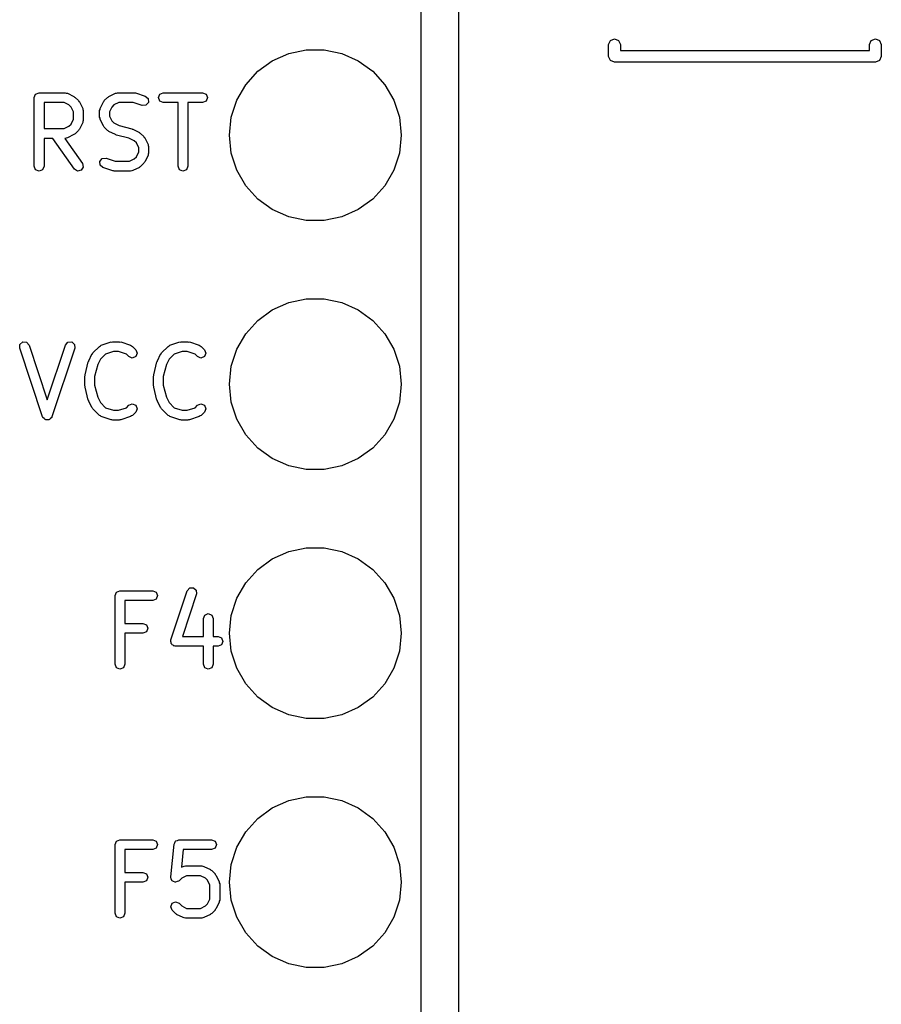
# Model space of a CAD drawing. Extents: x 128.4 to 208.6, y -114.5 to -26.6.
# Tile 12 of 16: x 142.1 to 150.9, y -46 to -36. Entities that reach past the tile are written whole.
import ezdxf

# ---------------------------------------------------------------- set-up
doc = ezdxf.new("R2010")
doc.units = 0
doc.layers.add('BLACK', color=7, linetype='CONTINUOUS')

msp = doc.modelspace()

# ---------------------------------------------------------------- linework, layer by layer
at = {"layer": 'BLACK', "linetype": 'CONTINUOUS'}
for p, q in [((146.581, -30.784), (146.581, -61.2643)), ((146.2, -61.0735), (146.2, -33.5145)), ((148.128, -36.1676), (148.17, -36.15)), ((148.17, -36.15), (148.212, -36.1676)), ((150.788, -36.1676), (150.83, -36.15)), ((150.83, -36.15), (150.872, -36.1676)), ((148.11, -36.21), (148.128, -36.1676)), ((148.11, -36.33), (148.11, -36.21)), ((148.212, -36.1676), (148.23, -36.21)), ((148.23, -36.21), (148.23, -36.27)), ((150.77, -36.21), (150.788, -36.1676)), ((150.77, -36.27), (150.77, -36.21)), ((150.872, -36.1676), (150.89, -36.21)), ((150.89, -36.21), (150.89, -36.33)), ((144.682, -36.3751), (144.849, -36.3006)), ((144.849, -36.3006), (145.028, -36.2625)), ((145.028, -36.2625), (145.212, -36.2625)), ((145.212, -36.2625), (145.391, -36.3006)), ((145.391, -36.3006), (145.558, -36.3751)), ((148.128, -36.3724), (148.11, -36.33)), ((148.23, -36.27), (150.77, -36.27)), ((150.89, -36.33), (150.872, -36.3724)), ((144.534, -36.4828), (144.682, -36.3751)), ((145.558, -36.3751), (145.706, -36.4828)), ((148.17, -36.39), (148.128, -36.3724)), ((150.83, -36.39), (148.17, -36.39)), ((150.872, -36.3724), (150.83, -36.39)), ((144.411, -36.6189), (144.534, -36.4828)), ((145.706, -36.4828), (145.829, -36.6189)), ((144.319, -36.7776), (144.411, -36.6189)), ((145.829, -36.6189), (145.921, -36.7776)), ((142.255, -36.7507), (142.269, -36.7153)), ((142.255, -37.4507), (142.255, -36.7507)), ((142.269, -36.7153), (142.305, -36.7007)), ((142.305, -36.7007), (142.571, -36.7007)), ((142.571, -36.7007), (142.582, -36.7051)), ((142.582, -36.7051), (142.594, -36.7059)), ((142.594, -36.7059), (142.66, -36.7393)), ((142.66, -36.7393), (142.666, -36.7455)), ((142.666, -36.7455), (142.673, -36.7486)), ((142.673, -36.7486), (142.707, -36.782)), ((142.969, -36.782), (143.003, -36.7486)), ((143.003, -36.7486), (143.01, -36.7455)), ((143.01, -36.7455), (143.016, -36.7393)), ((143.016, -36.7393), (143.082, -36.7059)), ((143.082, -36.7059), (143.094, -36.7051)), ((143.094, -36.7051), (143.105, -36.7007)), ((143.105, -36.7007), (143.271, -36.7007)), ((143.271, -36.7007), (143.279, -36.7038)), ((143.279, -36.7038), (143.287, -36.7032)), ((143.287, -36.7032), (143.387, -36.7366)), ((143.387, -36.7366), (143.416, -36.7616)), ((143.521, -36.7507), (143.536, -36.7153)), ((143.536, -36.786), (143.521, -36.7507)), ((143.536, -36.7153), (143.571, -36.7007)), ((143.571, -36.7007), (143.971, -36.7007)), ((143.971, -36.7007), (144.007, -36.7153)), ((144.007, -36.7153), (144.021, -36.7507)), ((144.021, -36.7507), (144.007, -36.786)), ((142.355, -36.8007), (142.355, -37.0673)), ((142.56, -36.8007), (142.355, -36.8007)), ((142.608, -36.8251), (142.56, -36.8007)), ((142.63, -36.847), (142.608, -36.8251)), ((142.655, -36.8958), (142.63, -36.847)), ((142.707, -36.782), (142.71, -36.7896)), ((142.71, -36.7896), (142.716, -36.795)), ((142.716, -36.795), (142.749, -36.8616)), ((142.927, -36.8616), (142.96, -36.795)), ((142.96, -36.795), (142.966, -36.7896)), ((142.966, -36.7896), (142.969, -36.782)), ((143.046, -36.847), (143.021, -36.8958)), ((143.068, -36.8251), (143.046, -36.847)), ((143.116, -36.8007), (143.068, -36.8251)), ((143.263, -36.8007), (143.116, -36.8007)), ((143.356, -36.8314), (143.263, -36.8007)), ((143.394, -36.8287), (143.356, -36.8314)), ((143.419, -36.7998), (143.394, -36.8287)), ((143.416, -36.7616), (143.419, -36.7998)), ((143.571, -36.8007), (143.536, -36.786)), ((143.721, -36.8007), (143.571, -36.8007)), ((143.721, -37.4507), (143.721, -36.8007)), ((143.971, -36.8007), (143.821, -36.8007)), ((143.821, -36.8007), (143.821, -37.4507)), ((144.007, -36.786), (143.971, -36.8007)), ((144.263, -36.9518), (144.319, -36.7776)), ((145.921, -36.7776), (145.977, -36.9518)), ((142.655, -36.9722), (142.655, -36.8958)), ((142.749, -36.8616), (142.75, -36.8732)), ((142.75, -36.8732), (142.755, -36.884)), ((142.755, -36.884), (142.755, -36.984)), ((142.921, -36.884), (142.926, -36.8732)), ((142.921, -36.9507), (142.921, -36.884)), ((142.926, -36.9614), (142.921, -36.9507)), ((142.926, -36.8732), (142.927, -36.8616)), ((143.021, -36.8958), (143.021, -36.9389)), ((143.021, -36.9389), (143.046, -36.9877)), ((144.244, -37.134), (144.263, -36.9518)), ((145.977, -36.9518), (145.996, -37.134)), ((142.56, -37.0673), (142.608, -37.0429)), ((142.608, -37.0429), (142.63, -37.021)), ((142.63, -37.021), (142.655, -36.9722)), ((142.749, -37.0064), (142.716, -37.073)), ((142.75, -36.9948), (142.749, -37.0064)), ((142.755, -36.984), (142.75, -36.9948)), ((142.927, -36.973), (142.926, -36.9614)), ((142.96, -37.0397), (142.927, -36.973)), ((142.966, -37.0451), (142.96, -37.0397)), ((142.969, -37.0527), (142.966, -37.0451)), ((143.003, -37.086), (142.969, -37.0527)), ((143.046, -36.9877), (143.068, -37.0096)), ((143.068, -37.0096), (143.122, -37.0368)), ((143.122, -37.0368), (143.25, -37.0688)), ((142.355, -37.0673), (142.56, -37.0673)), ((142.66, -37.1287), (142.594, -37.1621)), ((142.666, -37.1225), (142.66, -37.1287)), ((142.673, -37.1194), (142.666, -37.1225)), ((142.707, -37.086), (142.673, -37.1194)), ((142.71, -37.0784), (142.707, -37.086)), ((142.716, -37.073), (142.71, -37.0784)), ((143.01, -37.0892), (143.003, -37.086)), ((143.016, -37.0954), (143.01, -37.0892)), ((143.082, -37.1287), (143.016, -37.0954)), ((143.088, -37.1291), (143.082, -37.1287)), ((143.093, -37.1325), (143.088, -37.1291)), ((143.221, -37.1645), (143.093, -37.1325)), ((143.25, -37.0688), (143.255, -37.0722)), ((143.255, -37.0722), (143.26, -37.0726)), ((143.26, -37.0726), (143.327, -37.1059)), ((143.327, -37.1059), (143.332, -37.1122)), ((143.332, -37.1122), (143.34, -37.1153)), ((143.34, -37.1153), (143.373, -37.1486)), ((143.373, -37.1486), (143.377, -37.1562)), ((143.377, -37.1562), (143.383, -37.1616)), ((144.263, -37.3162), (144.244, -37.134)), ((145.996, -37.134), (145.977, -37.3162)), ((142.445, -37.1673), (142.355, -37.1673)), ((142.355, -37.1673), (142.355, -37.4507)), ((142.664, -37.4793), (142.445, -37.1673)), ((142.571, -37.1673), (142.567, -37.1673)), ((142.567, -37.1673), (142.746, -37.422)), ((142.582, -37.1629), (142.571, -37.1673)), ((142.594, -37.1621), (142.582, -37.1629)), ((143.275, -37.1918), (143.221, -37.1645)), ((143.297, -37.2136), (143.275, -37.1918)), ((143.321, -37.2625), (143.297, -37.2136)), ((143.383, -37.1616), (143.416, -37.2283)), ((143.416, -37.2283), (143.417, -37.2399)), ((143.417, -37.2399), (143.421, -37.2507)), ((143.421, -37.2507), (143.421, -37.3173)), ((143.275, -37.3762), (143.297, -37.3544)), ((143.297, -37.3544), (143.321, -37.3055)), ((143.321, -37.3055), (143.321, -37.2625)), ((143.416, -37.3397), (143.383, -37.4064)), ((143.417, -37.3281), (143.416, -37.3397)), ((143.421, -37.3173), (143.417, -37.3281)), ((144.319, -37.4904), (144.263, -37.3162)), ((145.977, -37.3162), (145.921, -37.4904)), ((142.269, -37.486), (142.255, -37.4507)), ((142.355, -37.4507), (142.34, -37.486)), ((142.754, -37.4594), (142.733, -37.4916)), ((142.746, -37.422), (142.754, -37.4594)), ((142.924, -37.4015), (142.949, -37.3726)), ((142.927, -37.4397), (142.924, -37.4015)), ((142.956, -37.4648), (142.927, -37.4397)), ((142.949, -37.3726), (142.987, -37.3699)), ((142.987, -37.3699), (143.079, -37.4007)), ((143.079, -37.4007), (143.226, -37.4007)), ((143.226, -37.4007), (143.275, -37.3762)), ((143.332, -37.4558), (143.327, -37.4621)), ((143.34, -37.4527), (143.332, -37.4558)), ((143.373, -37.4194), (143.34, -37.4527)), ((143.377, -37.4118), (143.373, -37.4194)), ((143.383, -37.4064), (143.377, -37.4118)), ((143.736, -37.486), (143.721, -37.4507)), ((143.821, -37.4507), (143.807, -37.486)), ((142.305, -37.5007), (142.269, -37.486)), ((142.34, -37.486), (142.305, -37.5007)), ((142.696, -37.4999), (142.664, -37.4793)), ((142.733, -37.4916), (142.696, -37.4999)), ((143.056, -37.4981), (142.956, -37.4648)), ((143.064, -37.4975), (143.056, -37.4981)), ((143.071, -37.5007), (143.064, -37.4975)), ((143.238, -37.5007), (143.071, -37.5007)), ((143.249, -37.4962), (143.238, -37.5007)), ((143.26, -37.4954), (143.249, -37.4962)), ((143.327, -37.4621), (143.26, -37.4954)), ((143.771, -37.5007), (143.736, -37.486)), ((143.807, -37.486), (143.771, -37.5007)), ((144.411, -37.6491), (144.319, -37.4904)), ((145.921, -37.4904), (145.829, -37.6491)), ((144.534, -37.7852), (144.411, -37.6491)), ((145.829, -37.6491), (145.706, -37.7852)), ((144.682, -37.8929), (144.534, -37.7852)), ((145.706, -37.7852), (145.558, -37.8929)), ((144.849, -37.9674), (144.682, -37.8929)), ((145.558, -37.8929), (145.391, -37.9674)), ((145.028, -38.0055), (144.849, -37.9674)), ((145.212, -38.0055), (145.028, -38.0055)), ((145.391, -37.9674), (145.212, -38.0055)), ((144.682, -38.9151), (144.849, -38.8406)), ((144.849, -38.8406), (145.028, -38.8025)), ((145.028, -38.8025), (145.212, -38.8025)), ((145.212, -38.8025), (145.391, -38.8406)), ((145.391, -38.8406), (145.558, -38.9151)), ((144.534, -39.0228), (144.682, -38.9151)), ((145.558, -38.9151), (145.706, -39.0228)), ((144.411, -39.1589), (144.534, -39.0228)), ((145.706, -39.0228), (145.829, -39.1589)), ((144.319, -39.3176), (144.411, -39.1589)), ((145.829, -39.1589), (145.921, -39.3176)), ((142.107, -39.3065), (142.11, -39.2683)), ((142.11, -39.2683), (142.139, -39.2432)), ((142.139, -39.2432), (142.177, -39.2459)), ((142.177, -39.2459), (142.202, -39.2749)), ((142.574, -39.2749), (142.599, -39.2459)), ((142.599, -39.2459), (142.637, -39.2432)), ((142.637, -39.2432), (142.666, -39.2683)), ((142.666, -39.2683), (142.669, -39.3065)), ((142.939, -39.2766), (143.039, -39.2432)), ((143.039, -39.2432), (143.047, -39.2438)), ((143.047, -39.2438), (143.055, -39.2407)), ((143.055, -39.2407), (143.121, -39.2407)), ((143.121, -39.2407), (143.129, -39.2438)), ((143.129, -39.2438), (143.137, -39.2432)), ((143.137, -39.2432), (143.237, -39.2766)), ((143.639, -39.2766), (143.739, -39.2432)), ((143.739, -39.2432), (143.747, -39.2438)), ((143.747, -39.2438), (143.755, -39.2407)), ((143.755, -39.2407), (143.821, -39.2407)), ((143.821, -39.2407), (143.829, -39.2438)), ((143.829, -39.2438), (143.837, -39.2432)), ((143.837, -39.2432), (143.937, -39.2766)), ((142.341, -40.0065), (142.107, -39.3065)), ((142.202, -39.2749), (142.388, -39.8326)), ((142.388, -39.8326), (142.574, -39.2749)), ((142.669, -39.3065), (142.435, -40.0065)), ((142.81, -39.435), (142.843, -39.3683)), ((142.843, -39.3683), (142.849, -39.3629)), ((142.849, -39.3629), (142.853, -39.3553)), ((142.853, -39.3553), (142.919, -39.2886)), ((142.919, -39.2886), (142.93, -39.2842)), ((142.982, -39.3677), (142.929, -39.4203)), ((142.93, -39.2842), (142.939, -39.2766)), ((143.063, -39.3407), (142.982, -39.3677)), ((143.113, -39.3407), (143.063, -39.3407)), ((143.194, -39.3677), (143.113, -39.3407)), ((143.219, -39.3927), (143.194, -39.3677)), ((143.237, -39.2766), (143.246, -39.2842)), ((143.246, -39.2842), (143.257, -39.2886)), ((143.257, -39.2886), (143.29, -39.322)), ((143.29, -39.322), (143.305, -39.3573)), ((143.305, -39.3573), (143.29, -39.3927)), ((143.51, -39.435), (143.543, -39.3683)), ((143.543, -39.3683), (143.549, -39.3629)), ((143.549, -39.3629), (143.553, -39.3553)), ((143.553, -39.3553), (143.619, -39.2886)), ((143.619, -39.2886), (143.63, -39.2842)), ((143.682, -39.3677), (143.629, -39.4203)), ((143.63, -39.2842), (143.639, -39.2766)), ((143.763, -39.3407), (143.682, -39.3677)), ((143.813, -39.3407), (143.763, -39.3407)), ((143.894, -39.3677), (143.813, -39.3407)), ((143.919, -39.3927), (143.894, -39.3677)), ((143.937, -39.2766), (143.946, -39.2842)), ((143.946, -39.2842), (143.957, -39.2886)), ((143.957, -39.2886), (143.99, -39.322)), ((143.99, -39.322), (144.005, -39.3573)), ((144.005, -39.3573), (143.99, -39.3927)), ((144.263, -39.4918), (144.319, -39.3176)), ((145.921, -39.3176), (145.977, -39.4918)), ((142.773, -39.5785), (142.806, -39.4452)), ((142.806, -39.4452), (142.81, -39.4406)), ((142.81, -39.4406), (142.81, -39.435)), ((142.929, -39.4203), (142.902, -39.4748)), ((143.255, -39.4073), (143.219, -39.3927)), ((143.29, -39.3927), (143.255, -39.4073)), ((143.473, -39.5785), (143.506, -39.4452)), ((143.506, -39.4452), (143.51, -39.4406)), ((143.51, -39.4406), (143.51, -39.435)), ((143.629, -39.4203), (143.602, -39.4748)), ((143.955, -39.4073), (143.919, -39.3927)), ((143.99, -39.3927), (143.955, -39.4073)), ((142.902, -39.4748), (142.871, -39.5968)), ((143.602, -39.4748), (143.571, -39.5968)), ((144.244, -39.674), (144.263, -39.4918)), ((145.977, -39.4918), (145.996, -39.674)), ((142.771, -39.5907), (142.774, -39.5848)), ((142.771, -39.6907), (142.771, -39.5907)), ((142.774, -39.5848), (142.773, -39.5785)), ((142.871, -39.5968), (142.871, -39.6845)), ((143.471, -39.5907), (143.474, -39.5848)), ((143.471, -39.6907), (143.471, -39.5907)), ((143.474, -39.5848), (143.473, -39.5785)), ((143.571, -39.5968), (143.571, -39.6845)), ((142.774, -39.6965), (142.771, -39.6907)), ((142.773, -39.7028), (142.774, -39.6965)), ((142.806, -39.8361), (142.773, -39.7028)), ((142.871, -39.6845), (142.902, -39.8065)), ((143.474, -39.6965), (143.471, -39.6907)), ((143.473, -39.7028), (143.474, -39.6965)), ((143.506, -39.8361), (143.473, -39.7028)), ((143.571, -39.6845), (143.602, -39.8065)), ((144.263, -39.8562), (144.244, -39.674)), ((145.996, -39.674), (145.977, -39.8562)), ((142.81, -39.8407), (142.806, -39.8361)), ((142.81, -39.8464), (142.81, -39.8407)), ((142.843, -39.913), (142.81, -39.8464)), ((142.902, -39.8065), (142.929, -39.861)), ((142.929, -39.861), (142.982, -39.9136)), ((143.51, -39.8407), (143.506, -39.8361)), ((143.51, -39.8464), (143.51, -39.8407)), ((143.543, -39.913), (143.51, -39.8464)), ((143.602, -39.8065), (143.629, -39.861)), ((143.629, -39.861), (143.682, -39.9136)), ((144.319, -40.0304), (144.263, -39.8562)), ((145.977, -39.8562), (145.921, -40.0304)), ((142.849, -39.9184), (142.843, -39.913)), ((142.853, -39.926), (142.849, -39.9184)), ((142.919, -39.9927), (142.853, -39.926)), ((142.982, -39.9136), (143.063, -39.9407)), ((143.063, -39.9407), (143.113, -39.9407)), ((143.113, -39.9407), (143.194, -39.9136)), ((143.194, -39.9136), (143.219, -39.8886)), ((143.219, -39.8886), (143.255, -39.874)), ((143.255, -39.874), (143.29, -39.8886)), ((143.29, -39.9594), (143.257, -39.9927)), ((143.29, -39.8886), (143.305, -39.924)), ((143.305, -39.924), (143.29, -39.9594)), ((143.549, -39.9184), (143.543, -39.913)), ((143.553, -39.926), (143.549, -39.9184)), ((143.619, -39.9927), (143.553, -39.926)), ((143.682, -39.9136), (143.763, -39.9407)), ((143.763, -39.9407), (143.813, -39.9407)), ((143.813, -39.9407), (143.894, -39.9136)), ((143.894, -39.9136), (143.919, -39.8886)), ((143.919, -39.8886), (143.955, -39.874)), ((143.955, -39.874), (143.99, -39.8886)), ((143.99, -39.9594), (143.957, -39.9927)), ((143.99, -39.8886), (144.005, -39.924)), ((144.005, -39.924), (143.99, -39.9594)), ((142.343, -40.0093), (142.341, -40.0065)), ((142.343, -40.013), (142.343, -40.0093)), ((142.355, -40.0234), (142.343, -40.013)), ((142.366, -40.0354), (142.355, -40.0234)), ((142.369, -40.0357), (142.366, -40.0354)), ((142.372, -40.0381), (142.369, -40.0357)), ((142.388, -40.037), (142.372, -40.0381)), ((142.404, -40.0381), (142.388, -40.037)), ((142.407, -40.0357), (142.404, -40.0381)), ((142.41, -40.0354), (142.407, -40.0357)), ((142.421, -40.0234), (142.41, -40.0354)), ((142.433, -40.013), (142.421, -40.0234)), ((142.435, -40.0065), (142.433, -40.0093)), ((142.433, -40.0093), (142.433, -40.013)), ((142.93, -39.9971), (142.919, -39.9927)), ((142.939, -40.0048), (142.93, -39.9971)), ((143.039, -40.0381), (142.939, -40.0048)), ((143.047, -40.0375), (143.039, -40.0381)), ((143.055, -40.0407), (143.047, -40.0375)), ((143.121, -40.0407), (143.055, -40.0407)), ((143.129, -40.0375), (143.121, -40.0407)), ((143.137, -40.0381), (143.129, -40.0375)), ((143.237, -40.0048), (143.137, -40.0381)), ((143.246, -39.9971), (143.237, -40.0048)), ((143.257, -39.9927), (143.246, -39.9971)), ((143.63, -39.9971), (143.619, -39.9927)), ((143.639, -40.0048), (143.63, -39.9971)), ((143.739, -40.0381), (143.639, -40.0048)), ((143.747, -40.0375), (143.739, -40.0381)), ((143.755, -40.0407), (143.747, -40.0375)), ((143.821, -40.0407), (143.755, -40.0407)), ((143.829, -40.0375), (143.821, -40.0407)), ((143.837, -40.0381), (143.829, -40.0375)), ((143.937, -40.0048), (143.837, -40.0381)), ((143.946, -39.9971), (143.937, -40.0048)), ((143.957, -39.9927), (143.946, -39.9971)), ((144.411, -40.1891), (144.319, -40.0304)), ((145.921, -40.0304), (145.829, -40.1891)), ((144.534, -40.3252), (144.411, -40.1891)), ((145.829, -40.1891), (145.706, -40.3252)), ((144.682, -40.4329), (144.534, -40.3252)), ((145.706, -40.3252), (145.558, -40.4329)), ((144.849, -40.5074), (144.682, -40.4329)), ((145.558, -40.4329), (145.391, -40.5074)), ((145.028, -40.5455), (144.849, -40.5074)), ((145.212, -40.5455), (145.028, -40.5455)), ((145.391, -40.5074), (145.212, -40.5455)), ((144.849, -41.3806), (145.028, -41.3425)), ((145.028, -41.3425), (145.212, -41.3425)), ((145.212, -41.3425), (145.391, -41.3806)), ((144.534, -41.5628), (144.682, -41.4551)), ((144.682, -41.4551), (144.849, -41.3806)), ((145.391, -41.3806), (145.558, -41.4551)), ((145.558, -41.4551), (145.706, -41.5628)), ((144.411, -41.6989), (144.534, -41.5628)), ((145.706, -41.5628), (145.829, -41.6989)), ((143.815, -41.7815), (143.84, -41.7526)), ((143.84, -41.7526), (143.878, -41.7499)), ((143.878, -41.7499), (143.907, -41.775)), ((143.907, -41.775), (143.91, -41.8131)), ((144.319, -41.8576), (144.411, -41.6989)), ((145.829, -41.6989), (145.921, -41.8576)), ((143.079, -41.8307), (143.094, -41.7953)), ((143.079, -42.5307), (143.079, -41.8307)), ((143.094, -41.7953), (143.129, -41.7807)), ((143.129, -41.7807), (143.463, -41.7807)), ((143.463, -41.8807), (143.179, -41.8807)), ((143.179, -41.8807), (143.179, -42.114)), ((143.463, -41.7807), (143.498, -41.7953)), ((143.498, -41.866), (143.463, -41.8807)), ((143.498, -41.7953), (143.513, -41.8307)), ((143.513, -41.8307), (143.498, -41.866)), ((143.649, -42.2815), (143.815, -41.7815)), ((143.91, -41.8131), (143.765, -42.2473)), ((144.263, -42.0318), (144.319, -41.8576)), ((145.921, -41.8576), (145.977, -42.0318)), ((143.979, -42.064), (143.994, -42.0286)), ((143.979, -42.2473), (143.979, -42.064)), ((143.994, -42.0286), (144.029, -42.014)), ((144.029, -42.014), (144.065, -42.0286)), ((144.065, -42.0286), (144.079, -42.064)), ((144.079, -42.064), (144.079, -42.2473)), ((144.244, -42.214), (144.263, -42.0318)), ((145.977, -42.0318), (145.996, -42.214)), ((143.179, -42.114), (143.363, -42.114)), ((143.363, -42.114), (143.398, -42.1286)), ((143.398, -42.1286), (143.413, -42.164)), ((143.413, -42.164), (143.398, -42.1994)), ((143.363, -42.214), (143.179, -42.214)), ((143.179, -42.214), (143.179, -42.5307)), ((143.398, -42.1994), (143.363, -42.214)), ((143.649, -42.2897), (143.649, -42.2815)), ((143.765, -42.2473), (143.979, -42.2473)), ((144.079, -42.2473), (144.129, -42.2473)), ((144.129, -42.2473), (144.165, -42.262)), ((144.165, -42.262), (144.179, -42.2973)), ((144.263, -42.3962), (144.244, -42.214)), ((145.996, -42.214), (145.977, -42.3962)), ((143.646, -42.2973), (143.649, -42.2897)), ((143.65, -42.3081), (143.646, -42.2973)), ((143.651, -42.3197), (143.65, -42.3081)), ((143.657, -42.3251), (143.651, -42.3197)), ((143.661, -42.3327), (143.657, -42.3251)), ((143.671, -42.3371), (143.661, -42.3327)), ((143.68, -42.3448), (143.671, -42.3371)), ((143.688, -42.3442), (143.68, -42.3448)), ((143.696, -42.3473), (143.688, -42.3442)), ((143.979, -42.3473), (143.696, -42.3473)), ((143.979, -42.5307), (143.979, -42.3473)), ((144.129, -42.3473), (144.079, -42.3473)), ((144.079, -42.3473), (144.079, -42.5307)), ((144.165, -42.3327), (144.129, -42.3473)), ((144.179, -42.2973), (144.165, -42.3327)), ((144.319, -42.5704), (144.263, -42.3962)), ((145.977, -42.3962), (145.921, -42.5704)), ((143.094, -42.566), (143.079, -42.5307)), ((143.129, -42.5807), (143.094, -42.566)), ((143.165, -42.566), (143.129, -42.5807)), ((143.179, -42.5307), (143.165, -42.566)), ((143.994, -42.566), (143.979, -42.5307)), ((144.029, -42.5807), (143.994, -42.566)), ((144.065, -42.566), (144.029, -42.5807)), ((144.079, -42.5307), (144.065, -42.566)), ((144.411, -42.7291), (144.319, -42.5704)), ((145.921, -42.5704), (145.829, -42.7291)), ((144.534, -42.8652), (144.411, -42.7291)), ((145.829, -42.7291), (145.706, -42.8652)), ((144.682, -42.9729), (144.534, -42.8652)), ((145.706, -42.8652), (145.558, -42.9729)), ((144.849, -43.0474), (144.682, -42.9729)), ((145.558, -42.9729), (145.391, -43.0474)), ((145.028, -43.0855), (144.849, -43.0474)), ((145.212, -43.0855), (145.028, -43.0855)), ((145.391, -43.0474), (145.212, -43.0855)), ((144.849, -43.9206), (145.028, -43.8825)), ((145.028, -43.8825), (145.212, -43.8825)), ((145.212, -43.8825), (145.391, -43.9206)), ((144.682, -43.9951), (144.849, -43.9206)), ((145.391, -43.9206), (145.558, -43.9951)), ((144.534, -44.1028), (144.682, -43.9951)), ((145.558, -43.9951), (145.706, -44.1028)), ((144.411, -44.2389), (144.534, -44.1028)), ((145.706, -44.1028), (145.829, -44.2389)), ((144.319, -44.3976), (144.411, -44.2389)), ((145.829, -44.2389), (145.921, -44.3976)), ((143.079, -44.3707), (143.094, -44.3353)), ((143.079, -45.0707), (143.079, -44.3707)), ((143.094, -44.3353), (143.129, -44.3207)), ((143.129, -44.3207), (143.463, -44.3207)), ((143.463, -44.3207), (143.498, -44.3353)), ((143.498, -44.3353), (143.513, -44.3707)), ((143.513, -44.3707), (143.498, -44.406)), ((143.646, -44.699), (143.68, -44.3657)), ((143.68, -44.3657), (143.688, -44.3509)), ((143.688, -44.3509), (143.694, -44.3353)), ((143.694, -44.3353), (143.696, -44.3343)), ((143.696, -44.3343), (143.698, -44.332)), ((143.698, -44.332), (143.714, -44.3271)), ((143.714, -44.3271), (143.729, -44.3207)), ((143.729, -44.3207), (144.063, -44.3207)), ((144.063, -44.3207), (144.098, -44.3353)), ((144.098, -44.3353), (144.113, -44.3707)), ((144.113, -44.3707), (144.098, -44.406)), ((143.463, -44.4207), (143.179, -44.4207)), ((143.179, -44.4207), (143.179, -44.654)), ((143.498, -44.406), (143.463, -44.4207)), ((143.775, -44.4207), (143.757, -44.6012)), ((144.063, -44.4207), (143.775, -44.4207)), ((144.098, -44.406), (144.063, -44.4207)), ((144.263, -44.5718), (144.319, -44.3976)), ((145.921, -44.3976), (145.977, -44.5718)), ((143.774, -44.5926), (143.785, -44.5918)), ((143.785, -44.5918), (143.796, -44.5873)), ((143.796, -44.5873), (143.963, -44.5873)), ((143.963, -44.5873), (143.973, -44.5918)), ((143.973, -44.5918), (143.985, -44.5926)), ((144.244, -44.754), (144.263, -44.5718)), ((145.977, -44.5718), (145.996, -44.754)), ((143.179, -44.654), (143.363, -44.654)), ((143.363, -44.654), (143.398, -44.6686)), ((143.398, -44.6686), (143.413, -44.704)), ((143.757, -44.6012), (143.774, -44.5926)), ((143.808, -44.6873), (143.759, -44.7118)), ((143.951, -44.6873), (143.808, -44.6873)), ((144, -44.7118), (143.951, -44.6873)), ((143.985, -44.5926), (144.052, -44.6259)), ((144.052, -44.6259), (144.057, -44.6322)), ((144.057, -44.6322), (144.065, -44.6353)), ((144.065, -44.6353), (144.098, -44.6686)), ((144.098, -44.6686), (144.101, -44.6762)), ((144.101, -44.6762), (144.107, -44.6816)), ((144.107, -44.6816), (144.141, -44.7483)), ((143.363, -44.754), (143.179, -44.754)), ((143.179, -44.754), (143.179, -45.0707)), ((143.398, -44.7394), (143.363, -44.754)), ((143.413, -44.704), (143.398, -44.7394)), ((143.647, -44.7016), (143.646, -44.699)), ((143.646, -44.704), (143.647, -44.7016)), ((143.652, -44.7196), (143.646, -44.704)), ((143.657, -44.7357), (143.652, -44.7196)), ((143.66, -44.7369), (143.657, -44.7357)), ((143.661, -44.7394), (143.66, -44.7369)), ((143.676, -44.7458), (143.661, -44.7394)), ((143.691, -44.7538), (143.676, -44.7458)), ((143.694, -44.753), (143.691, -44.7538)), ((143.696, -44.754), (143.694, -44.753)), ((143.712, -44.7476), (143.696, -44.754)), ((143.728, -44.7427), (143.712, -44.7476)), ((143.729, -44.7404), (143.728, -44.7427)), ((143.731, -44.7394), (143.729, -44.7404)), ((143.759, -44.7118), (143.731, -44.7394)), ((144.022, -44.7336), (144, -44.7118)), ((144.046, -44.7825), (144.022, -44.7336)), ((144.046, -44.9255), (144.046, -44.7825)), ((144.141, -44.7483), (144.142, -44.7599)), ((144.142, -44.7599), (144.146, -44.7707)), ((144.146, -44.7707), (144.146, -44.9373)), ((144.263, -44.9362), (144.244, -44.754)), ((145.996, -44.754), (145.977, -44.9362)), ((143.646, -45.004), (143.661, -44.9686)), ((143.661, -44.9686), (143.696, -44.954)), ((143.696, -44.954), (143.731, -44.9686)), ((143.731, -44.9686), (143.759, -44.9962)), ((144, -44.9962), (144.022, -44.9744)), ((144.022, -44.9744), (144.046, -44.9255)), ((144.141, -44.9597), (144.107, -45.0264)), ((144.142, -44.9481), (144.141, -44.9597)), ((144.146, -44.9373), (144.142, -44.9481)), ((144.319, -45.1104), (144.263, -44.9362)), ((145.977, -44.9362), (145.921, -45.1104)), ((143.094, -45.106), (143.079, -45.0707)), ((143.179, -45.0707), (143.165, -45.106)), ((143.661, -45.0394), (143.646, -45.004)), ((143.694, -45.0727), (143.661, -45.0394)), ((143.702, -45.0758), (143.694, -45.0727)), ((143.707, -45.0821), (143.702, -45.0758)), ((143.774, -45.1154), (143.707, -45.0821)), ((143.759, -44.9962), (143.808, -45.0207)), ((143.808, -45.0207), (143.951, -45.0207)), ((143.951, -45.0207), (144, -44.9962)), ((144.052, -45.0821), (143.985, -45.1154)), ((144.057, -45.0758), (144.052, -45.0821)), ((144.065, -45.0727), (144.057, -45.0758)), ((144.098, -45.0394), (144.065, -45.0727)), ((144.101, -45.0318), (144.098, -45.0394)), ((144.107, -45.0264), (144.101, -45.0318)), ((143.129, -45.1207), (143.094, -45.106)), ((143.165, -45.106), (143.129, -45.1207)), ((143.785, -45.1162), (143.774, -45.1154)), ((143.796, -45.1207), (143.785, -45.1162)), ((143.963, -45.1207), (143.796, -45.1207)), ((143.973, -45.1162), (143.963, -45.1207)), ((143.985, -45.1154), (143.973, -45.1162)), ((144.411, -45.2691), (144.319, -45.1104)), ((145.921, -45.1104), (145.829, -45.2691)), ((144.534, -45.4052), (144.411, -45.2691)), ((145.829, -45.2691), (145.706, -45.4052)), ((144.682, -45.5129), (144.534, -45.4052)), ((145.706, -45.4052), (145.558, -45.5129)), ((144.849, -45.5874), (144.682, -45.5129)), ((145.028, -45.6255), (144.849, -45.5874)), ((145.391, -45.5874), (145.212, -45.6255)), ((145.558, -45.5129), (145.391, -45.5874)), ((145.212, -45.6255), (145.028, -45.6255))]:
    msp.add_line(p, q, dxfattribs=at)

doc.saveas('drawing.dxf')
